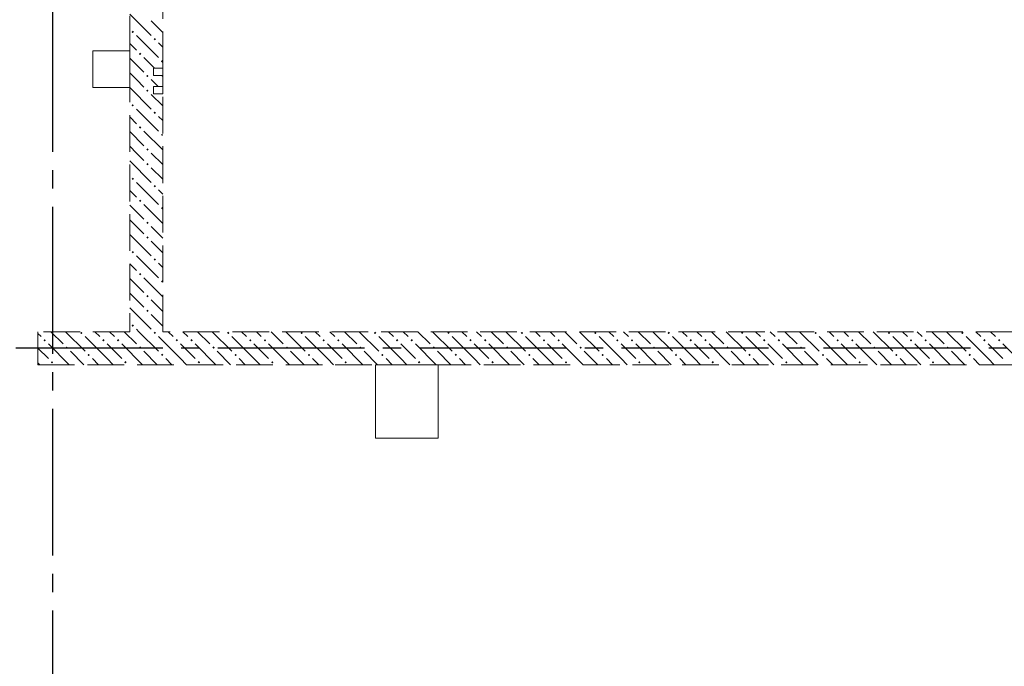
# Model space of a CAD drawing. Header units: millimetres. Extents: x 0 to 30608, y 0 to 42000.
# Tile 8 of 15: x 16145 to 21509, y 21897 to 25420. Entities that reach past the tile are written whole.
import ezdxf

# ---------------------------------------------------------------- set-up
doc = ezdxf.new("R2010")
doc.units = ezdxf.units.MM
doc.linetypes.add('______2', pattern=[270, 200, -70])
doc.linetypes.add('______5', pattern=[1100, 800, -100, 100, -100])
doc.layers.add('ЖБ Перекрытие верхний уровень', color=7, linetype='Continuous', lineweight=25, true_color=0xe0e0ff)
doc.layers.add('ЖБ Стена верхний уровень', color=7, linetype='Continuous', lineweight=25, true_color=0x006e00)
doc.layers.add('Оси', color=40, linetype='______5', lineweight=18)

msp = doc.modelspace()

# ---------------------------------------------------------------- hatches: boundary and pattern name
at = {"layer": 'ЖБ Стена верхний уровень', "linetype": 'Continuous', "lineweight": 18, "transparency": 33554687}
for points in [[(16754.4, 25353.1), (16760.9, 25359.6), (16767.4, 25353.1), (16760.9, 25346.6)], [(16874.5, 25313.1), (16881, 25319.6), (16887.5, 25313.1), (16881, 25306.6)], [(16794.5, 25233.1), (16801, 25239.6), (16807.5, 25233.1), (16801, 25226.6)], [(16914.5, 25193.1), (16921, 25199.6), (16924, 25196.6), (16924, 25189.7), (16921, 25186.6)], [(16834.5, 25113.1), (16840.9, 25119.6), (16847.4, 25113.1), (16840.9, 25106.6)], [(16834.5, 25033.1), (16840.9, 25039.6), (16847.4, 25033.1), (16840.9, 25026.6)], [(16754.4, 24953.1), (16760.9, 24959.6), (16767.4, 24953.1), (16760.9, 24946.6)], [(16874.5, 24913.1), (16881, 24919.6), (16887.5, 24913.1), (16881, 24906.6)], [(16794.5, 24833.1), (16801, 24839.6), (16807.5, 24833.1), (16801, 24826.6)], [(16914.5, 24793.1), (16921, 24799.6), (16924, 24796.6), (16924, 24789.7), (16921, 24786.6)], [(16834.5, 24713.1), (16840.9, 24719.6), (16847.4, 24713.1), (16840.9, 24706.6)], [(16834.5, 24633.1), (16840.9, 24639.6), (16847.4, 24633.1), (16840.9, 24626.6)], [(16754.4, 24553.1), (16760.9, 24559.6), (16767.4, 24553.1), (16760.9, 24546.6)], [(16874.5, 24513.1), (16881, 24519.6), (16887.5, 24513.1), (16881, 24506.6)], [(16794.5, 24433.1), (16801, 24439.6), (16807.5, 24433.1), (16801, 24426.6)], [(16914.5, 24393.1), (16921, 24399.6), (16924, 24396.6), (16924, 24389.7), (16921, 24386.6)], [(16834.5, 24313.1), (16840.9, 24319.6), (16847.4, 24313.1), (16840.9, 24306.6)], [(16834.5, 24233.1), (16840.9, 24239.6), (16847.4, 24233.1), (16840.9, 24226.6)], [(16754.4, 24153.1), (16760.9, 24159.6), (16767.4, 24153.1), (16760.9, 24146.6)], [(16874.5, 24113.1), (16881, 24119.6), (16887.5, 24113.1), (16881, 24106.6)], [(16794.5, 24033.1), (16801, 24039.6), (16807.5, 24033.1), (16801, 24026.6)], [(16914.5, 23993.1), (16921, 23999.6), (16924, 23996.6), (16924, 23989.7), (16921, 23986.6)], [(16834.5, 23913.1), (16840.9, 23919.6), (16847.4, 23913.1), (16840.9, 23906.6)], [(16834.5, 23833.1), (16840.9, 23839.6), (16847.4, 23833.1), (16840.9, 23826.6)], [(16474.5, 23713.1), (16481, 23719.6), (16487.5, 23713.1), (16481, 23706.6)], [(16754.4, 23753.1), (16760.9, 23759.6), (16767.4, 23753.1), (16760.9, 23746.6)], [(16874.5, 23713.1), (16881, 23719.6), (16887.5, 23713.1), (16881, 23706.6)], [(17274.5, 23713.1), (17281, 23719.6), (17287.5, 23713.1), (17281, 23706.6)], [(17674.5, 23713.1), (17681, 23719.6), (17687.5, 23713.1), (17681, 23706.6)], [(18074.5, 23713.1), (18081, 23719.6), (18087.5, 23713.1), (18081, 23706.6)], [(18474.5, 23713.1), (18481, 23719.6), (18487.5, 23713.1), (18481, 23706.6)], [(18874.5, 23713.1), (18881, 23719.6), (18887.5, 23713.1), (18881, 23706.6)], [(19274.5, 23713.1), (19281, 23719.6), (19287.5, 23713.1), (19281, 23706.6)], [(19674.5, 23713.1), (19681, 23719.6), (19687.5, 23713.1), (19681, 23706.6)], [(20074.5, 23713.1), (20081, 23719.6), (20087.5, 23713.1), (20081, 23706.6)], [(20474.5, 23713.1), (20481, 23719.6), (20487.5, 23713.1), (20481, 23706.6)], [(20874.5, 23713.1), (20881, 23719.6), (20887.5, 23713.1), (20881, 23706.6)], [(21274.5, 23713.1), (21281, 23719.6), (21287.5, 23713.1), (21281, 23706.6)], [(16274.5, 23673.1), (16281, 23679.6), (16287.5, 23673.1), (16281, 23666.6)], [(16594.5, 23673.1), (16601, 23679.6), (16607.5, 23673.1), (16601, 23666.6)], [(16674.5, 23673.1), (16681, 23679.6), (16687.5, 23673.1), (16681, 23666.6)], [(16994.5, 23673.1), (17001, 23679.6), (17007.5, 23673.1), (17001, 23666.6)], [(17074.5, 23673.1), (17081, 23679.6), (17087.5, 23673.1), (17081, 23666.6)], [(17394.5, 23673.1), (17401, 23679.6), (17407.5, 23673.1), (17401, 23666.6)], [(17474.5, 23673.1), (17481, 23679.6), (17487.5, 23673.1), (17481, 23666.6)], [(17794.5, 23673.1), (17801, 23679.6), (17807.5, 23673.1), (17801, 23666.6)], [(17874.5, 23673.1), (17881, 23679.6), (17887.5, 23673.1), (17881, 23666.6)], [(18194.5, 23673.1), (18201, 23679.6), (18207.5, 23673.1), (18201, 23666.6)], [(18274.5, 23673.1), (18281, 23679.6), (18287.5, 23673.1), (18281, 23666.6)], [(18594.5, 23673.1), (18601, 23679.6), (18607.5, 23673.1), (18601, 23666.6)], [(18674.5, 23673.1), (18681, 23679.6), (18687.5, 23673.1), (18681, 23666.6)], [(18994.5, 23673.1), (19001, 23679.6), (19007.5, 23673.1), (19001, 23666.6)], [(19074.5, 23673.1), (19081, 23679.6), (19087.5, 23673.1), (19081, 23666.6)], [(19394.5, 23673.1), (19401, 23679.6), (19407.5, 23673.1), (19401, 23666.6)], [(19474.5, 23673.1), (19481, 23679.6), (19487.5, 23673.1), (19481, 23666.6)], [(19794.5, 23673.1), (19801, 23679.6), (19807.5, 23673.1), (19801, 23666.6)], [(19874.5, 23673.1), (19881, 23679.6), (19887.5, 23673.1), (19881, 23666.6)], [(20194.5, 23673.1), (20201, 23679.6), (20207.5, 23673.1), (20201, 23666.6)], [(20274.5, 23673.1), (20281, 23679.6), (20287.5, 23673.1), (20281, 23666.6)], [(20594.5, 23673.1), (20601, 23679.6), (20607.5, 23673.1), (20601, 23666.6)], [(20674.5, 23673.1), (20681, 23679.6), (20687.5, 23673.1), (20681, 23666.6)], [(20994.5, 23673.1), (21001, 23679.6), (21007.5, 23673.1), (21001, 23666.6)], [(21074.5, 23673.1), (21081, 23679.6), (21087.5, 23673.1), (21081, 23666.6)], [(21394.5, 23673.1), (21401, 23679.6), (21407.5, 23673.1), (21401, 23666.6)], [(21474.5, 23673.1), (21481, 23679.6), (21487.5, 23673.1), (21481, 23666.6)], [(16394.5, 23633.1), (16401, 23639.6), (16407.5, 23633.1), (16401, 23626.6)], [(16794.5, 23633.1), (16801, 23639.6), (16807.5, 23633.1), (16801, 23626.6)], [(17194.5, 23633.1), (17201, 23639.6), (17207.5, 23633.1), (17201, 23626.6)], [(17594.5, 23633.1), (17601, 23639.6), (17607.5, 23633.1), (17601, 23626.6)], [(17994.5, 23633.1), (18001, 23639.6), (18007.5, 23633.1), (18001, 23626.6)], [(18394.5, 23633.1), (18401, 23639.6), (18407.5, 23633.1), (18401, 23626.6)], [(18794.5, 23633.1), (18801, 23639.6), (18807.5, 23633.1), (18801, 23626.6)], [(19194.5, 23633.1), (19201, 23639.6), (19207.5, 23633.1), (19201, 23626.6)], [(19594.5, 23633.1), (19601, 23639.6), (19607.5, 23633.1), (19601, 23626.6)], [(19994.5, 23633.1), (20001, 23639.6), (20007.5, 23633.1), (20001, 23626.6)], [(20394.5, 23633.1), (20401, 23639.6), (20407.5, 23633.1), (20401, 23626.6)], [(20794.5, 23633.1), (20801, 23639.6), (20807.5, 23633.1), (20801, 23626.6)], [(21194.5, 23633.1), (21201, 23639.6), (21207.5, 23633.1), (21201, 23626.6)], [(16314.5, 23553.1), (16321, 23559.6), (16327.5, 23553.1), (16321, 23546.6)], [(16514.5, 23593.1), (16521, 23599.6), (16527.5, 23593.1), (16521, 23586.6)], [(16714.5, 23553.1), (16721, 23559.6), (16727.5, 23553.1), (16721, 23546.6)], [(16914.5, 23593.1), (16921, 23599.6), (16927.5, 23593.1), (16921, 23586.6)], [(17114.5, 23553.1), (17121, 23559.6), (17127.5, 23553.1), (17121, 23546.6)], [(17314.5, 23593.1), (17321, 23599.6), (17327.5, 23593.1), (17321, 23586.6)], [(17514.5, 23553.1), (17521, 23559.6), (17527.5, 23553.1), (17521, 23546.6)], [(17714.5, 23593.1), (17721, 23599.6), (17727.5, 23593.1), (17721, 23586.6)], [(17914.5, 23553.1), (17921, 23559.6), (17927.5, 23553.1), (17921, 23546.6)], [(18114.5, 23593.1), (18121, 23599.6), (18127.5, 23593.1), (18121, 23586.6)], [(18314.5, 23553.1), (18321, 23559.6), (18327.5, 23553.1), (18321, 23546.6)], [(18514.5, 23593.1), (18521, 23599.6), (18527.5, 23593.1), (18521, 23586.6)], [(18714.5, 23553.1), (18721, 23559.6), (18727.4, 23553.1), (18721, 23546.6)], [(18914.5, 23593.1), (18921, 23599.6), (18927.4, 23593.1), (18921, 23586.6)], [(19114.5, 23553.1), (19121, 23559.6), (19127.4, 23553.1), (19121, 23546.6)], [(19314.5, 23593.1), (19321, 23599.6), (19327.4, 23593.1), (19321, 23586.6)], [(19514.5, 23553.1), (19521, 23559.6), (19527.4, 23553.1), (19521, 23546.6)], [(19714.5, 23593.1), (19721, 23599.6), (19727.4, 23593.1), (19721, 23586.6)], [(19914.5, 23553.1), (19921, 23559.6), (19927.4, 23553.1), (19921, 23546.6)], [(20114.5, 23593.1), (20121, 23599.6), (20127.4, 23593.1), (20121, 23586.6)], [(20314.5, 23553.1), (20321, 23559.6), (20327.4, 23553.1), (20321, 23546.6)], [(20514.5, 23593.1), (20521, 23599.6), (20527.4, 23593.1), (20521, 23586.6)], [(20714.5, 23553.1), (20721, 23559.6), (20727.4, 23553.1), (20721, 23546.6)], [(20914.5, 23593.1), (20921, 23599.6), (20927.4, 23593.1), (20921, 23586.6)], [(21114.5, 23553.1), (21121, 23559.6), (21127.4, 23553.1), (21121, 23546.6)], [(21314.5, 23593.1), (21321, 23599.6), (21327.4, 23593.1), (21321, 23586.6)]]:
    msp.add_hatch(color=7, dxfattribs=at).paths.add_polyline_path(points, flags=16)

# ---------------------------------------------------------------- linework, layer by layer
at = {"layer": 'ЖБ Перекрытие верхний уровень', "color": 7, "linetype": 'Continuous', "lineweight": 18, "transparency": 33554687}
for p, q in [((16744, 25250), (16544, 25250)), ((16544, 25250), (16544, 25050)), ((16744, 25050), (16744, 25250)), ((16924, 25155), (16874, 25155)), ((16874, 25155), (16874, 25115)), ((16874, 25115), (16924, 25115)), ((16924, 25115), (16924, 25155)), ((16924, 25055), (16874, 25055)), ((16874, 25055), (16874, 25015)), ((16924, 25015), (16924, 25055)), ((16544, 25050), (16744, 25050)), ((16874, 25015), (16924, 25015)), ((18424, 23540), (18084, 23540)), ((18084, 23540), (18084, 23140)), ((18424, 23140), (18424, 23540)), ((18084, 23140), (18424, 23140))]:
    msp.add_line(p, q, dxfattribs=at)
at = {"layer": 'ЖБ Стена верхний уровень', "color": 251, "linetype": '______2', "lineweight": 13, "true_color": 0x656565, "transparency": 33554687}
for p, q in [((16744, 26250), (16744, 23720)), ((16924, 25155), (16924, 26250)), ((16924, 25155), (16874, 25155)), ((16874, 25155), (16874, 25115)), ((16874, 25115), (16924, 25115)), ((16924, 25055), (16924, 25115)), ((16924, 25055), (16874, 25055)), ((16874, 25055), (16874, 25015)), ((16874, 25015), (16924, 25015)), ((16924, 23720), (16924, 25015)), ((16744, 23720), (16244, 23720)), ((16244, 23720), (16244, 23540)), ((21824, 23720), (16924, 23720)), ((16244, 23540), (21824, 23540))]:
    msp.add_line(p, q, dxfattribs=at)
at = {"layer": 'ЖБ Стена верхний уровень', "color": 9, "linetype": 'Continuous', "lineweight": 18, "true_color": 0xc7c7c7, "transparency": 33554687}
for p, q in [((16744, 25450.1), (16860.9, 25333.1)), ((16860.9, 25413.1), (16924, 25350.1)), ((16781, 25333.1), (16901, 25213.1)), ((16744, 25290.1), (16781, 25253.1)), ((16924, 25270.1), (16901, 25293.1)), ((16879.1, 25155), (16821, 25213.1)), ((16744, 25210.1), (16821, 25133.1)), ((16781, 25093.1), (16744, 25130.1)), ((16924, 25110.1), (16919.1, 25115)), ((16821, 25053.1), (16781, 25093.1)), ((16860.9, 25093.1), (16899.1, 25055)), ((16744, 25050.1), (16860.9, 24933.1)), ((16860.9, 25013.1), (16924, 24950.1)), ((16781, 24933.1), (16901, 24813.1)), ((16924, 24870.1), (16901, 24893.1)), ((16744, 24890.1), (16781, 24853.1)), ((16744, 24810.1), (16821, 24733.1)), ((16924, 24710.1), (16821, 24813.1)), ((16781, 24693.1), (16744, 24730.1)), ((16821, 24653.1), (16781, 24693.1)), ((16860.9, 24693.1), (16924, 24630.1)), ((16744, 24650.1), (16860.9, 24533.1)), ((16860.9, 24613.1), (16924, 24550.1)), ((16781, 24533.1), (16901, 24413.1)), ((16744, 24490.1), (16781, 24453.1)), ((16924, 24470.1), (16901, 24493.1)), ((16744, 24410.1), (16821, 24333.1)), ((16924, 24310.1), (16821, 24413.1)), ((16781, 24293.1), (16744, 24330.1)), ((16744, 24250.1), (16860.9, 24133.1)), ((16821, 24253.1), (16781, 24293.1)), ((16860.9, 24293.1), (16924, 24230.1)), ((16860.9, 24213.1), (16924, 24150.1)), ((16744, 24090.1), (16781, 24053.1)), ((16781, 24133.1), (16901, 24013.1)), ((16924, 24070.1), (16901, 24093.1)), ((16744, 24010.1), (16821, 23933.1)), ((16924, 23910.1), (16821, 24013.1)), ((16781, 23893.1), (16744, 23930.1)), ((16821, 23853.1), (16781, 23893.1)), ((16860.9, 23893.1), (16924, 23830.1)), ((16744, 23850.1), (16860.9, 23733.1)), ((16860.9, 23813.1), (16924, 23750.1)), ((16314.1, 23720), (16381, 23653.1)), ((16394.1, 23720), (16501, 23613.1)), ((16554.1, 23720), (16581, 23693.1)), ((16660.9, 23693.1), (16634.1, 23720)), ((16714.1, 23720), (16781, 23653.1)), ((16781, 23733.1), (16794.1, 23720)), ((16794.1, 23720), (16901, 23613.1)), ((16954.1, 23720), (16981, 23693.1)), ((17060.9, 23693.1), (17034.1, 23720)), ((17114.1, 23720), (17181, 23653.1)), ((17194.1, 23720), (17301, 23613.1)), ((17354.1, 23720), (17381, 23693.1)), ((17460.9, 23693.1), (17434.1, 23720)), ((17514.1, 23720), (17581, 23653.1)), ((17594.1, 23720), (17701, 23613.1)), ((17754.1, 23720), (17781, 23693.1)), ((17860.9, 23693.1), (17834.1, 23720)), ((17914.1, 23720), (17981, 23653.1)), ((17994.1, 23720), (18101, 23613.1)), ((18154.1, 23720), (18181, 23693.1)), ((18260.9, 23693.1), (18234.1, 23720)), ((18314.1, 23720), (18381, 23653.1)), ((18394.1, 23720), (18501, 23613.1)), ((18554.1, 23720), (18581, 23693.1)), ((18660.9, 23693.1), (18634.1, 23720)), ((18714.1, 23720), (18781, 23653.1)), ((18794.1, 23720), (18901, 23613.1)), ((18954.1, 23720), (18981, 23693.1)), ((19060.9, 23693.1), (19034.1, 23720)), ((19114.1, 23720), (19181, 23653.1)), ((19194.1, 23720), (19301, 23613.1)), ((19354.1, 23720), (19381, 23693.1)), ((19460.9, 23693.1), (19434.1, 23720)), ((19514.1, 23720), (19581, 23653.1)), ((19594.1, 23720), (19701, 23613.1)), ((19754.1, 23720), (19781, 23693.1)), ((19860.9, 23693.1), (19834.1, 23720)), ((19914.1, 23720), (19981, 23653.1)), ((19994.1, 23720), (20101, 23613.1)), ((20154.1, 23720), (20181, 23693.1)), ((20260.9, 23693.1), (20234.1, 23720)), ((20314.1, 23720), (20381, 23653.1)), ((20394.1, 23720), (20501, 23613.1)), ((20554.1, 23720), (20581, 23693.1)), ((20660.9, 23693.1), (20634.1, 23720)), ((20714.1, 23720), (20781, 23653.1)), ((20794.1, 23720), (20901, 23613.1)), ((20954.1, 23720), (20981, 23693.1)), ((21060.9, 23693.1), (21034.1, 23720)), ((21114.1, 23720), (21181, 23653.1)), ((21194.1, 23720), (21301, 23613.1)), ((21354.1, 23720), (21381, 23693.1)), ((21460.9, 23693.1), (21434.1, 23720)), ((16260.9, 23693.1), (16244, 23710.1)), ((16621, 23573.1), (16501, 23693.1)), ((17021, 23573.1), (16901, 23693.1)), ((17421, 23573.1), (17301, 23693.1)), ((17821, 23573.1), (17701, 23693.1)), ((18221, 23573.1), (18101, 23693.1)), ((18621, 23573.1), (18501, 23693.1)), ((19021, 23573.1), (18901, 23693.1)), ((19421, 23573.1), (19301, 23693.1)), ((19821, 23573.1), (19701, 23693.1)), ((20221, 23573.1), (20101, 23693.1)), ((20621, 23573.1), (20501, 23693.1)), ((21021, 23573.1), (20901, 23693.1)), ((21421, 23573.1), (21301, 23693.1)), ((16244, 23630.1), (16301, 23573.1)), ((16301, 23653.1), (16414.1, 23540)), ((16494.1, 23540), (16421, 23613.1)), ((16621, 23653.1), (16701, 23573.1)), ((16701, 23653.1), (16814.1, 23540)), ((16894.1, 23540), (16821, 23613.1)), ((17021, 23653.1), (17101, 23573.1)), ((17101, 23653.1), (17214.1, 23540)), ((17294.1, 23540), (17221, 23613.1)), ((17421, 23653.1), (17501, 23573.1)), ((17501, 23653.1), (17614.1, 23540)), ((17694.1, 23540), (17621, 23613.1)), ((17821, 23653.1), (17901, 23573.1)), ((17901, 23653.1), (18014.1, 23540)), ((18094.1, 23540), (18021, 23613.1)), ((18221, 23653.1), (18301, 23573.1)), ((18301, 23653.1), (18414.1, 23540)), ((18494.1, 23540), (18421, 23613.1)), ((18621, 23653.1), (18701, 23573.1)), ((18701, 23653.1), (18814.1, 23540)), ((18894.1, 23540), (18821, 23613.1)), ((19021, 23653.1), (19101, 23573.1)), ((19101, 23653.1), (19214.1, 23540)), ((19294.1, 23540), (19221, 23613.1)), ((19421, 23653.1), (19501, 23573.1)), ((19501, 23653.1), (19614.1, 23540)), ((19694.1, 23540), (19621, 23613.1)), ((19821, 23653.1), (19901, 23573.1)), ((19901, 23653.1), (20014.1, 23540)), ((20094.1, 23540), (20021, 23613.1)), ((20221, 23653.1), (20301, 23573.1)), ((20301, 23653.1), (20414.1, 23540)), ((20494.1, 23540), (20421, 23613.1)), ((20621, 23653.1), (20701, 23573.1)), ((20701, 23653.1), (20814.1, 23540)), ((20894.1, 23540), (20821, 23613.1)), ((21021, 23653.1), (21101, 23573.1)), ((21101, 23653.1), (21214.1, 23540)), ((21294.1, 23540), (21221, 23613.1)), ((21421, 23653.1), (21501, 23573.1)), ((21501, 23653.1), (21614.1, 23540)), ((16244, 23550.1), (16254.1, 23540)), ((16540.9, 23573.1), (16574.1, 23540)), ((16621, 23573.1), (16654.1, 23540)), ((16940.9, 23573.1), (16974.1, 23540)), ((17021, 23573.1), (17054.1, 23540)), ((17340.9, 23573.1), (17374.1, 23540)), ((17421, 23573.1), (17454.1, 23540)), ((17740.9, 23573.1), (17774.1, 23540)), ((17821, 23573.1), (17854.1, 23540)), ((18140.9, 23573.1), (18174.1, 23540)), ((18221, 23573.1), (18254.1, 23540)), ((18540.9, 23573.1), (18574.1, 23540)), ((18621, 23573.1), (18654.1, 23540)), ((18940.9, 23573.1), (18974.1, 23540)), ((19021, 23573.1), (19054.1, 23540)), ((19340.9, 23573.1), (19374.1, 23540)), ((19421, 23573.1), (19454.1, 23540)), ((19740.9, 23573.1), (19774.1, 23540)), ((19821, 23573.1), (19854.1, 23540)), ((20140.9, 23573.1), (20174.1, 23540)), ((20221, 23573.1), (20254.1, 23540)), ((20540.9, 23573.1), (20574.1, 23540)), ((20621, 23573.1), (20654.1, 23540)), ((20940.9, 23573.1), (20974.1, 23540)), ((21021, 23573.1), (21054.1, 23540)), ((21340.9, 23573.1), (21374.1, 23540)), ((21421, 23573.1), (21454.1, 23540))]:
    msp.add_line(p, q, dxfattribs=at)
at = {"layer": 'Оси', "color": 8, "linetype": '______5', "lineweight": -3, "transparency": 33554687}
for p, q in [((16324, 38700), (16324, 14930)), ((26824, 23630), (4600, 23630))]:
    msp.add_line(p, q, dxfattribs=at)

doc.saveas('drawing.dxf')
